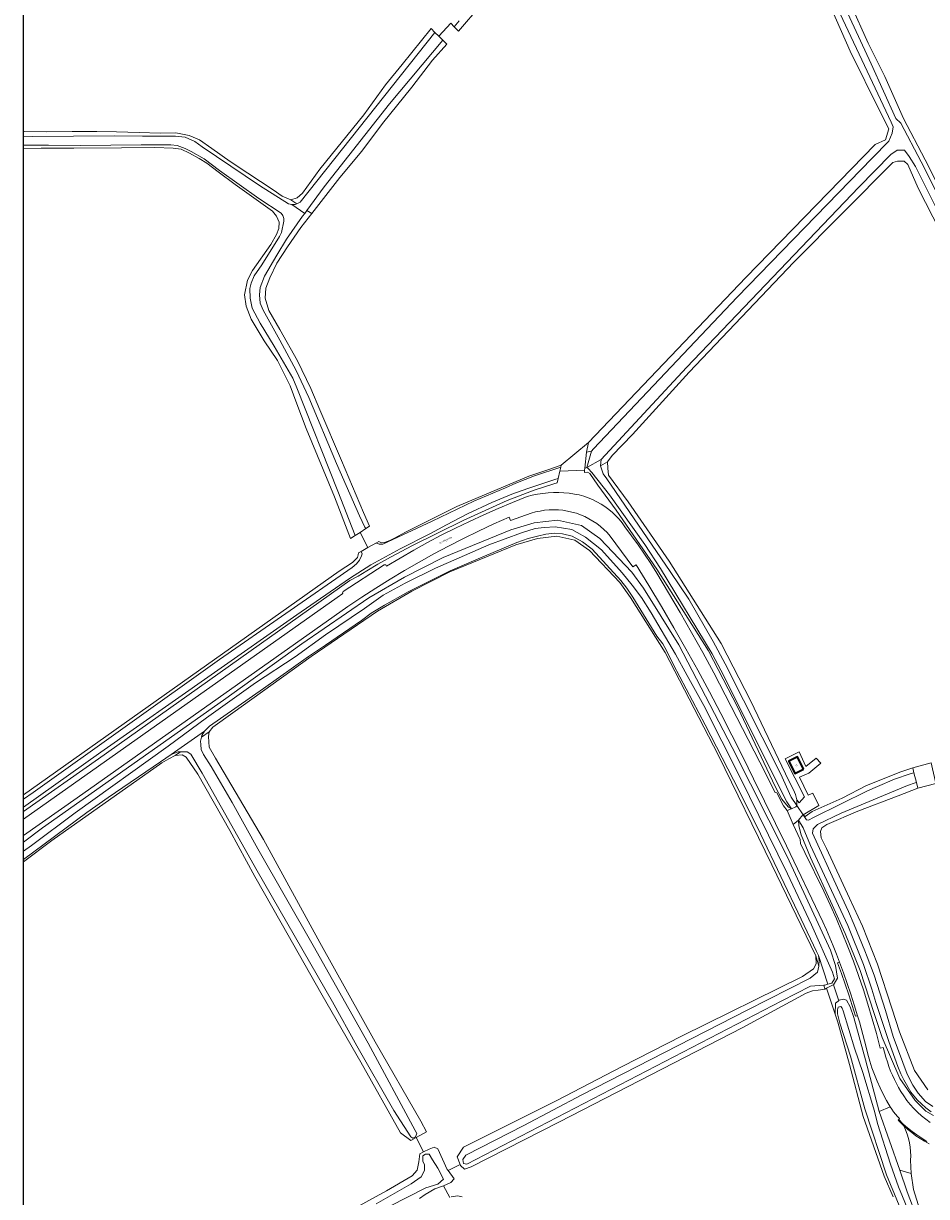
# Model space of a CAD drawing. Header units: metres. Extents: x 229229 to 231729, y 593167 to 595667.
# Tile 36 of 256: x 229229 to 229468, y 594110 to 594420. Entities that reach past the tile are written whole.
import ezdxf
from ezdxf.enums import TextEntityAlignment as Align

# ---------------------------------------------------------------- set-up
doc = ezdxf.new("R2010")
doc.units = ezdxf.units.M
for name, color, linetype, lineweight in [('B-WE-GR-GRAS-GV', 60, 'Continuous', 13), ('B-WE-GR-GROENVOORZIENING-GV', 80, 'Continuous', 18), ('B-WE-OG-BEBOUWING-GV', 7, 'Continuous', 35), ('B-WE-OG-BEBOUWING-T18', 10, 'Continuous', 18), ('B-WE-OG-TERREIN_ERF-GV', 7, 'Continuous', 18), ('B-WE-OG-TOPOGRAFIE-T18', 10, 'Continuous', 18), ('B-WE-OG-WATER-GV', 130, 'Continuous', 18), ('B-WE-OG-WATER_SLOOT-GV', 120, 'Continuous', 18), ('B-WE-OG-WEG-GV', 7, 'Continuous', 18), ('B-WE-VH-VERHARDING_GESLOTEN-GV', 252, 'Continuous', 18)]:
    doc.layers.add(name, color=color, linetype=linetype, lineweight=lineweight)
doc.styles.add('NLCS-ISO-M250-T18', font='NLCS-ISO.ttf', dxfattribs={"height": 0.45})

msp = doc.modelspace()

# ---------------------------------------------------------------- linework, layer by layer
msp.add_lwpolyline([(231729.346, 593166.818), (229229.346, 593166.818), (229229.346, 595666.818), (231729.346, 595666.818)], close=True)
at = {"layer": 'B-WE-GR-GRAS-GV'}
for points in [[(229469.056, 594493.244), (229456.729, 594490.936), (229448.538, 594489.584), (229442.335, 594488.231), (229431.678, 594486.003), (229423.566, 594482.9), (229422.691, 594481.467), (229423.168, 594478.762), (229426.906, 594471.282), (229436.927, 594449.4), (229443.925, 594433.566), (229448.14, 594425.131), (229452.832, 594414.707), (229457.207, 594405.875), (229462.137, 594394.814), (229467.849, 594383.881), (229483.782, 594352.411)], [(229350.32, 594424.733), (229344.435, 594417.89), (229343.299, 594419.047), (229342.367, 594419.995), (229339.22, 594416.531), (229340.294, 594415.457), (229341.34, 594414.41), (229337.551, 594410.186), (229332.083, 594403.036), (229324.342, 594393.503), (229318.82, 594386.191), (229313.027, 594379.203), (229305.635, 594369.667), (229302.741, 594365.933), (229299.168, 594360.896), (229296.353, 594356.563), (229294.513, 594352.663), (229293.484, 594349.9), (229293.322, 594347.301), (229294.296, 594343.997), (229297.165, 594339.013), (229301.875, 594330.726), (229305.394, 594323.414), (229307.722, 594317.727), (229313.514, 594304.402), (229319.307, 594290.59), (229320.877, 594286.961), (229319.946, 594286.364), (229318.371, 594285.354), (229320.439, 594281.327), (229322.741, 594282.617), (229323.322, 594282.943), (229324.065, 594282.596), (229324.883, 594282.646), (229326.246, 594283.216), (229327.472, 594283.872), (229330.391, 594285.419), (229343.997, 594292.175), (229363.02, 594300.231), (229368.329, 594301.989), (229371.604, 594303.15), (229378.788, 594309.094), (229420.46, 594352.75), (229454.67, 594387.913), (229457.369, 594389.183), (229458.24, 594392.03), (229455.855, 594396.724), (229448.061, 594412.559), (229443.13, 594423.778)], [(229229.346, 594391.332), (229229.55, 594391.336), (229235.397, 594391.282), (229242.272, 594391.336), (229248.714, 594391.336), (229253.965, 594391.282), (229259.92, 594391.12), (229265.55, 594390.903), (229269.665, 594390.957), (229273.183, 594390.253), (229275.89, 594389.116), (229279.138, 594386.895), (229284.065, 594383.428), (229288.72, 594380.341), (229295.379, 594375.899), (229297.815, 594374.22), (229300.035, 594373.3), (229301.767, 594373.841), (229303.175, 594375.087), (229307.722, 594381.424), (229319.361, 594395.778), (229325.154, 594403.686), (229329.484, 594409.102), (229337.172, 594418.581), (229338.205, 594417.547), (229339.22, 594416.531), (229342.367, 594419.995)], [(229229.346, 594215.959), (229312.856, 594275.074), (229316.382, 594277.364), (229317.671, 594278.753), (229317.919, 594279.447), (229317.968, 594279.943), (229318.688, 594280.346), (229320.439, 594281.327), (229318.371, 594285.354), (229317.065, 594284.516), (229315.896, 594283.766), (229311.62, 594294.761), (229304.149, 594312.798), (229301.659, 594319.352), (229299.926, 594324.118), (229296.57, 594330.835), (229292.997, 594336.034), (229289.586, 594341.776), (229288.287, 594345.134), (229287.8, 594348.167), (229288.612, 594352.067), (229289.965, 594354.559), (229294.783, 594361.437), (229296.245, 594364.092), (229296.895, 594365.662), (229297.003, 594367.396), (229296.299, 594368.966), (229295.217, 594370.32), (229285.31, 594377.308), (229280.871, 594380.72), (229277.893, 594382.941), (229275.836, 594384.241), (229273.237, 594385.649), (229271.072, 594386.678), (229268.961, 594386.949), (229264.089, 594387.111), (229255.319, 594387.057), (229242.705, 594386.949), (229234.043, 594386.949), (229229.346, 594386.812)], [(229481.533, 594346.092), (229466.033, 594376.365), (229463.309, 594382.642), (229462.29, 594383.547), (229460.544, 594383.547), (229459.274, 594383.151), (229433.136, 594356.819), (229405.421, 594327.714), (229390.472, 594311.244), (229385.048, 594305.688), (229383.858, 594303.968), (229383.924, 594302.314), (229384.113, 594300.522), (229389.301, 594293.472), (229400.186, 594277.706), (229413.889, 594255.959), (229421.723, 594240.739), (229431.782, 594219.634), (229433.003, 594217.256), (229433.565, 594216.047), (229433.954, 594214.682), (229434.565, 594213.85), (229435.913, 594215.472), (229430.836, 594225.471), (229434.507, 594227.335), (229436.314, 594223.455), (229439, 594225.671), (229440.27, 594224.322), (229437.127, 594221.71), (229434.606, 594220.661), (229436.955, 594215.92), (229438.118, 594216.42), (229439.743, 594213.168), (229435.597, 594210.689), (229436.171, 594210.232), (229437.937, 594211.525), (229445.876, 594215.116), (229452.343, 594218.429), (229461.458, 594222.054), (229464.574, 594223.106), (229469.464, 594224.389)], [(229314.467, 594105.234), (229325.397, 594111.234), (229332.151, 594115.237), (229333.533, 594116.739), (229333.901, 594118.966), (229334.17, 594121.011), (229335.212, 594121.535), (229333.192, 594125.337), (229331.818, 594124.598), (229329.098, 594126.599), (229318.554, 594145.325), (229308.368, 594163.036), (229297.55, 594182.154), (229290.596, 594194.383), (229283.922, 594206.542), (229275.513, 594221.473), (229272.422, 594225.891), (229271.338, 594226.533), (229269.491, 594226.373), (229267.846, 594225.449), (229265.979, 594224.417), (229236.832, 594203.877), (229229.346, 594198.254)], [(229470.691, 594219.001), (229465.898, 594217.767), (229460.717, 594215.701), (229450.083, 594211.648), (229441.839, 594208.096), (229440.538, 594207.257), (229440.167, 594206.235), (229440.353, 594204.561), (229441.792, 594201.808), (229447.86, 594188.641), (229451.249, 594181.227), (229455.24, 594171.196), (229459.081, 594159.605), (229461.109, 594153.332), (229465.075, 594143.067), (229468.598, 594137.98)], [(229459.385, 594109.665), (229457.04, 594115.116), (229451.46, 594130.959), (229447.83, 594144.662), (229444.749, 594155.843), (229444.028, 594157.944), (229441.771, 594164.827), (229441.357, 594164.62), (229439.531, 594164.339), (229438.055, 594164.128), (229436.369, 594163.495), (229419.44, 594154.358), (229371.18, 594129.548), (229347.81, 594117.615), (229346.051, 594117.03), (229344.968, 594117.971), (229344.848, 594118.267), (229341.689, 594116.621), (229343.265, 594114.423), (229342.385, 594113.47), (229340.437, 594112.571), (229342.099, 594109.475)], [(229342.099, 594109.475), (229340.437, 594112.571), (229338.157, 594111.798), (229335.645, 594110.274), (229334.087, 594109.257)], [(229342.495, 594109.687), (229344.288, 594109.901), (229345.369, 594109.716)]]:
    msp.add_lwpolyline(points, dxfattribs=at)
for points in [[(229371.604, 594303.15), (229371.47, 594302.57), (229371.235, 594301.556), (229377.78, 594301.77), (229377.84, 594302.343), (229378.283, 594306.535), (229378.788, 594309.094)], [(229278.443, 594232.611), (229278.302, 594231.346), (229278.443, 594228.605), (229280.129, 594225.653), (229292.843, 594204.146), (229307.736, 594176.945), (229322.418, 594150.659), (229334.479, 594129.716), (229335.996, 594126.846), (229333.192, 594125.337), (229335.212, 594121.535), (229336.687, 594122.278), (229337.972, 594122.803), (229338.982, 594122.335), (229341.459, 594116.942), (229341.689, 594116.621), (229344.848, 594118.267), (229344.052, 594120.238), (229345.748, 594122.798), (229370.405, 594135.138), (229387.686, 594144.135), (229403.632, 594152.288), (229435.384, 594167.961), (229438.334, 594169.929), (229439.037, 594171.265), (229438.965, 594173.381), (229427.294, 594197.497), (229413.15, 594226.567), (229399.05, 594253.606), (229389.965, 594268.169), (229387.064, 594272.146), (229379.054, 594280.595), (229375.213, 594283.267), (229370.412, 594284.394), (229365.322, 594283.772), (229359.579, 594282.04), (229342.09, 594274.956), (229332.11, 594269.841), (229322.969, 594264.525), (229305.417, 594252.503), (229284.744, 594237.641), (229279.417, 594233.887)], [(229444.028, 594157.944), (229444.165, 594160.872), (229444.847, 594161.4), (229444.999, 594161.518), (229443.605, 594165.744), (229443.392, 594165.638), (229441.771, 594164.827)]]:
    msp.add_lwpolyline(points, close=True, dxfattribs=at)
at = {"layer": 'B-WE-GR-GROENVOORZIENING-GV'}
for points in [[(229229.346, 594209.576), (229312.331, 594268.113), (229313.848, 594269.159), (229313.757, 594269.313), (229313.93, 594269.712), (229324.797, 594276.748), (229325.195, 594276.746), (229325.396, 594276.447), (229328.964, 594278.576), (229332.568, 594280.641), (229336.208, 594282.643), (229339.883, 594284.581), (229343.591, 594286.454), (229347.332, 594288.261), (229351.103, 594290.002), (229354.905, 594291.677), (229358.736, 594293.285), (229362.594, 594294.825), (229363.956, 594295.173), (229365.333, 594295.454), (229366.722, 594295.667), (229368.12, 594295.811), (229369.523, 594295.887), (229370.928, 594295.894), (229372.333, 594295.832), (229373.732, 594295.701), (229375.123, 594295.502), (229376.351, 594295.246), (229377.561, 594294.914), (229378.748, 594294.508), (229379.908, 594294.029), (229381.035, 594293.479), (229382.126, 594292.86), (229383.177, 594292.174), (229384.183, 594291.425), (229385.141, 594290.615), (229386.047, 594289.747), (229386.897, 594288.824), (229387.689, 594287.851), (229388.418, 594286.83), (229390.206, 594284.452), (229391.944, 594282.039), (229393.633, 594279.589), (229395.27, 594277.106), (229396.856, 594274.589), (229399.993, 594269.39), (229403.07, 594264.156), (229406.088, 594258.887), (229409.046, 594253.585), (229411.943, 594248.249), (229425.665, 594221.694), (229428.083, 594216.628), (229428.63, 594216.487), (229430.385, 594213.057), (229431.342, 594211.845), (229432.47, 594212.303), (229431.687, 594212.737), (229431.192, 594213.346), (229429.915, 594214.786), (229428.307, 594217.977), (229418.28, 594239.016), (229410.541, 594254.052), (229396.929, 594275.654), (229386.171, 594291.231), (229381.293, 594297.831), (229379.16, 594300.932), (229378.587, 594301.284), (229377.719, 594301.197), (229377.78, 594301.77)], [(229377.78, 594301.77), (229371.235, 594301.556), (229370.792, 594299.644), (229370.519, 594298.464), (229369.625, 594298.204), (229364.429, 594296.483), (229357.342, 594293.773), (229345.663, 594288.537), (229332.224, 594281.864), (229326.444, 594278.8), (229323.086, 594276.959), (229320.205, 594275.234), (229317.869, 594273.761), (229315.674, 594272.613), (229249.242, 594225.5), (229229.346, 594211.531)], [(229229.346, 594203.457), (229234.379, 594207.237), (229282.226, 594240.955), (229303.026, 594255.907), (229320.742, 594268.042), (229330.114, 594273.493), (229340.354, 594278.741), (229358.299, 594286), (229364.467, 594287.859), (229370.641, 594288.613), (229376.937, 594287.135), (229381.778, 594283.769), (229390.266, 594274.815), (229393.353, 594270.599), (229402.667, 594255.666), (229416.834, 594228.5), (229431.362, 594199.655), (229442.842, 594174.909), (229444.176, 594170.821), (229444.646, 594167.468), (229443.605, 594165.744), (229444.999, 594161.518), (229445.151, 594161.635), (229446.249, 594161.925), (229447.087, 594161.698), (229448.032, 594159.907), (229448.957, 594157.135), (229452.062, 594145.867), (229455.667, 594132.258), (229458.607, 594133.496), (229457.653, 594135.131), (229456.759, 594136.8), (229455.926, 594138.5), (229455.156, 594140.229), (229454.448, 594141.984), (229453.805, 594143.765), (229453.226, 594145.567), (229452.713, 594147.389), (229452.267, 594149.229), (229451.835, 594150.906), (229451.39, 594152.58), (229450.93, 594154.25), (229450.456, 594155.916), (229449.969, 594157.578), (229449.461, 594157.405), (229448.589, 594160.258), (229447.676, 594163.098), (229446.722, 594165.925), (229445.728, 594168.737), (229444.693, 594171.535), (229445.199, 594171.716), (229444.374, 594173.862), (229443.525, 594175.999), (229442.653, 594178.127), (229441.757, 594180.244), (229440.838, 594182.352), (229431.169, 594202.471), (229422.445, 594220.169), (229419.624, 594225.979), (229416.739, 594231.758), (229413.792, 594237.506), (229410.783, 594243.221), (229407.711, 594248.903), (229404.578, 594254.551), (229401.384, 594260.164), (229398.128, 594265.743), (229394.812, 594271.286), (229391.436, 594276.792), (229390.552, 594276.225), (229384.544, 594284.399), (229383.735, 594285.303), (229382.871, 594286.155), (229381.956, 594286.952), (229380.993, 594287.69), (229379.986, 594288.366), (229378.939, 594288.979), (229377.856, 594289.526), (229376.741, 594290.004), (229375.598, 594290.411), (229374.432, 594290.747), (229373.248, 594291.009), (229372.049, 594291.198), (229370.841, 594291.311), (229369.629, 594291.349), (229368.416, 594291.311), (229367.208, 594291.198), (229366.01, 594291.01), (229364.825, 594290.748), (229363.659, 594290.413), (229358.223, 594288.505), (229357.827, 594289.408), (229353.775, 594287.593), (229349.755, 594285.709), (229345.767, 594283.757), (229341.814, 594281.737), (229337.895, 594279.65), (229334.012, 594277.497), (229330.167, 594275.278), (229326.36, 594272.994), (229322.592, 594270.646), (229318.865, 594268.233), (229315.179, 594265.758), (229311.536, 594263.22), (229243.559, 594215.181), (229229.346, 594205.174)], [(229470.048, 594131.157), (229468.031, 594132.366), (229465.22, 594135.131), (229461.16, 594140.993), (229456.466, 594151.762), (229454.403, 594158.147), (229450.634, 594169.518), (229446.745, 594179.293), (229443.285, 594186.862), (229437.514, 594199.404), (229435.102, 594205.398), (229434.429, 594207.769), (229434.333, 594209.303), (229432.978, 594208.096), (229434.783, 594204.131), (229434.864, 594203.111), (229436.038, 594200.739), (229441.025, 594190.521), (229442.733, 594186.88), (229444.372, 594183.207), (229445.943, 594179.505), (229447.444, 594175.774), (229448.875, 594172.015), (229450.235, 594168.231), (229451.525, 594164.421), (229452.743, 594160.589), (229453.889, 594156.734), (229454.964, 594152.858), (229455.965, 594148.963), (229456.749, 594149.161), (229457.104, 594147.896), (229457.478, 594146.636), (229457.87, 594145.382), (229458.28, 594144.133), (229458.708, 594142.891), (229459.221, 594141.803), (229459.75, 594140.723), (229460.295, 594139.651), (229460.855, 594138.587), (229461.43, 594137.531), (229462.199, 594136.339), (229463.029, 594135.189), (229463.919, 594134.084), (229464.865, 594133.028), (229465.866, 594132.023), (229466.918, 594131.071), (229468.019, 594130.177), (229469.165, 594129.341)]]:
    msp.add_lwpolyline(points, dxfattribs=at)
for points in [[(229464.574, 594223.106), (229464.904, 594221.774), (229465.54, 594219.211), (229465.898, 594217.767), (229470.691, 594219.001), (229470.342, 594220.534), (229469.811, 594222.866), (229469.464, 594224.389)], [(229462.241, 594128.431), (229461.935, 594128.726), (229461.634, 594129.025), (229461.337, 594129.328), (229461.045, 594129.636), (229460.758, 594129.949), (229460.869, 594130.1), (229461.075, 594130.382), (229460.525, 594130.958), (229460.002, 594131.558), (229459.507, 594132.182), (229459.042, 594132.829), (229458.607, 594133.496), (229455.667, 594132.258), (229461.134, 594116.737), (229464.206, 594115.853), (229464.032, 594119.331), (229464.053, 594120.501), (229464.002, 594121.671), (229463.881, 594122.835), (229463.69, 594123.99), (229463.429, 594125.131), (229463.1, 594126.254), (229462.704, 594127.356)]]:
    msp.add_lwpolyline(points, close=True, dxfattribs=at)
at = {"layer": 'B-WE-OG-BEBOUWING-GV'}
msp.add_lwpolyline([(229435.7, 594222.78), (229434.069, 594225.992), (229431.78, 594224.83), (229433.42, 594221.63)], close=True, dxfattribs=at)
at = {"layer": 'B-WE-OG-TERREIN_ERF-GV'}
for points in [[(229433.954, 594214.682), (229433.957, 594213.119), (229435.597, 594210.689), (229439.743, 594213.168), (229438.118, 594216.42), (229436.955, 594215.92), (229434.606, 594220.661), (229437.127, 594221.71), (229440.27, 594224.322), (229439, 594225.671), (229436.314, 594223.455), (229434.507, 594227.335), (229430.836, 594225.471), (229435.913, 594215.472), (229434.565, 594213.85)], [(229435.7, 594222.78), (229433.42, 594221.63), (229431.78, 594224.83), (229434.069, 594225.992)]]:
    msp.add_lwpolyline(points, close=True, dxfattribs=at)
at = {"layer": 'B-WE-OG-WATER-GV'}
for points in [[(229506.087, 594305.057), (229466.772, 594383.292), (229461.412, 594393.518), (229460.103, 594394.761), (229453.568, 594409.228), (229427.559, 594465.369), (229421.247, 594478.126), (229420.421, 594480.381), (229420.872, 594481.846), (229422.111, 594483.237), (229424.327, 594484.289), (229432.365, 594487.032), (229441.793, 594489.362), (229457.246, 594491.969), (229495.652, 594499.33)], [(229439.723, 594434.56), (229458.901, 594393.859), (229459.419, 594392.566), (229459.132, 594390.884), (229458.272, 594388.833), (229453.84, 594384.269), (229418.121, 594347.558), (229380.153, 594307.474), (229379.583, 594306.85), (229378.38, 594302.55), (229382.138, 594304.63), (229404.76, 594328.971), (229450.334, 594376.663), (229458.801, 594385.261), (229460.455, 594386.386), (229462.373, 594386.452), (229463.63, 594384.732), (229465.295, 594382.135), (229476.713, 594359.326)], [(229342.367, 594419.995), (229343.299, 594419.047), (229344.609, 594420.612)], [(229300.309, 594372.01), (229299.419, 594372.27), (229291.747, 594377.053), (229276.635, 594387.333), (229274.707, 594388.723), (229272.094, 594389.817), (229269.574, 594390.133), (229260.797, 594390.121), (229253.328, 594390.233), (229231.825, 594390.02), (229229.346, 594389.972)], [(229229.346, 594387.755), (229235.969, 594387.774), (229244.433, 594387.644), (229260.475, 594387.828), (229268.342, 594387.801), (229270.028, 594387.616), (229272.085, 594386.856), (229273.735, 594386.04), (229277.19, 594384.089), (229281.23, 594381.067), (229291.595, 594373.631), (229297.554, 594369.739), (229297.929, 594369.115), (229298.247, 594368.32), (229298.257, 594367.621), (229297.596, 594364.651), (229297.035, 594363.613), (229292.41, 594356.12), (229290.408, 594353.153), (229289.574, 594351.225), (229289.222, 594349.853), (229289.351, 594347.306), (229289.805, 594344.637), (229291.962, 594340.663), (229295.707, 594334.587), (229300.612, 594326.126), (229301.649, 594323.563), (229312.5, 594296.245), (229317.065, 594284.516), (229318.371, 594285.354), (229319.946, 594286.364), (229319.656, 594286.753), (229318.197, 594289.738), (229312.125, 594303.57), (229304.869, 594320.993), (229301.526, 594328.132), (229297.206, 594336.211), (229292.727, 594344.103), (229291.933, 594345.972), (229291.761, 594348.162), (229291.976, 594350.137), (229293.092, 594353.079), (229296.351, 594358.666), (229298.91, 594362.863), (229303.192, 594368.946), (229303.753, 594369.703), (229300.309, 594372.01)], [(229229.346, 594212.734), (229249.855, 594227.236), (229279.02, 594247.667), (229301.703, 594263.53), (229315.555, 594273.187), (229321.23, 594276.788), (229328.981, 594281.006), (229336.992, 594285.062), (229341.262, 594287.395), (229346.799, 594290.222), (229353.252, 594293.287), (229358.534, 594295.493), (229362.73, 594296.996), (229370.148, 594299.397), (229370.792, 594299.644), (229371.235, 594301.556), (229371.47, 594302.57), (229364.551, 594300.289), (229359.614, 594298.356), (229356.824, 594297.111), (229348.519, 594293.647), (229337.438, 594288.349), (229324.378, 594282.222), (229323.412, 594282.222), (229322.811, 594282.523), (229322.741, 594282.617), (229320.439, 594281.327), (229318.688, 594280.346), (229318.934, 594279.715), (229318.804, 594279.14), (229318.267, 594278.028), (229317.414, 594277.027), (229316.265, 594276.063), (229281.231, 594251.713), (229231.947, 594216.609), (229229.346, 594214.78)], [(229439.685, 594173.445), (229442.144, 594165.884), (229443.201, 594166.208), (229443.919, 594167.305), (229443.352, 594169.119), (229437.827, 594181.622), (229431.479, 594195.043), (229418.804, 594220.714), (229409.314, 594239.553), (229404.942, 594247.543), (229401.811, 594253.16), (229395.383, 594264.071), (229392.841, 594268.182), (229390.385, 594271.424), (229387.731, 594274.63), (229382.29, 594280.744), (229378.011, 594284.112), (229375.839, 594285.347), (229374.395, 594286.088), (229372.158, 594286.465), (229370.02, 594286.811), (229367.062, 594286.681), (229364.749, 594286.354), (229361.056, 594285.253), (229352.415, 594282.045), (229344.617, 594278.598), (229338.374, 594275.873), (229330.362, 594271.903), (229324.542, 594268.727), (229319.523, 594265.199), (229309.206, 594258.281), (229301.233, 594252.421), (229290.689, 594245.615), (229277.795, 594236.319), (229267.591, 594228.833), (229242.996, 594211.179), (229231.432, 594202.596), (229229.346, 594201.058)], [(229229.346, 594198.863), (229246.084, 594211.256), (229251.714, 594215.264), (229265.585, 594224.732), (229268.414, 594226.655), (229277.237, 594232.825), (229278.597, 594234.143), (229292.845, 594244.039), (229304.788, 594252.57), (229309.259, 594255.552), (229318.755, 594262.103), (229321.358, 594263.979), (229324.862, 594266.075), (229331.094, 594269.679), (229342.228, 594275.188), (229349.594, 594278.385), (229359.862, 594282.641), (229362.863, 594283.7), (229365.325, 594284.348), (229367.571, 594284.845), (229369.91, 594285.113), (229371.913, 594285), (229374.483, 594284.395), (229377.241, 594282.883), (229379.773, 594280.879), (229383.59, 594276.758), (229387.327, 594272.598), (229388.925, 594270.567), (229390.501, 594268.234), (229396.92, 594257.944), (229398.454, 594255.914), (229399.533, 594253.991), (229401.283, 594250.297), (229409.682, 594234.454), (229418.654, 594217.027), (229424.333, 594205.664), (229435.078, 594183.099), (229439.101, 594174.556), (229439.685, 594173.445)], [(229469.888, 594133.523), (229467.988, 594134.927), (229466.035, 594137.127), (229464.588, 594139.201), (229463.077, 594142.074), (229459.425, 594152.034), (229457.355, 594158.934), (229454.346, 594168.324), (229452.554, 594173.141), (229451.885, 594174.74), (229449.112, 594181.603), (229447.569, 594185.109), (229444.717, 594191.373), (229438.065, 594205.833), (229438.254, 594206.967), (229439.425, 594208.139), (229445.661, 594211.088), (229463.196, 594218.409), (229465.236, 594219.127), (229465.54, 594219.211), (229464.904, 594221.774), (229463.878, 594221.545), (229459.757, 594220.128), (229455.249, 594218.174), (229452.588, 594217.036), (229438.363, 594209.994), (229437.048, 594209.242), (229436.522, 594209.317), (229435.597, 594210.689), (229435.519, 594210.642), (229434.333, 594209.303), (229435.631, 594207.214), (229437.545, 594202.607), (229447.432, 594181.403), (229451.583, 594171.086), (229453.756, 594164.596), (229454.826, 594161.092), (229458.302, 594150.787), (229460.611, 594144.116), (229461.464, 594142.17), (229462.223, 594140.594), (229464.116, 594137.387), (229465.747, 594135.332), (229468.056, 594133.229), (229469.483, 594132.153)], [(229466.262, 594099.113), (229460.789, 594112.324), (229458.711, 594118.297), (229455.232, 594129.069), (229454.491, 594132.353), (229451.355, 594142.558), (229449.196, 594148.974), (229446.216, 594158.826), (229445.935, 594159.603), (229445.568, 594160.014), (229444.834, 594159.863), (229444.639, 594159.128), (229444.661, 594158.091), (229445.33, 594155.563), (229448.089, 594146.883), (229451.875, 594132.96), (229457.607, 594115.488), (229459.766, 594110.34), (229464.734, 594098.36)], [(229326.246, 594107.244), (229335.807, 594112.045), (229338.943, 594113.028), (229340.417, 594114.39), (229338.948, 594117.218), (229337.512, 594119.449), (229336.633, 594120.957), (229335.68, 594120.983), (229335.011, 594120.508), (229335.011, 594119.024), (229335.399, 594118.235), (229335.399, 594116.647), (229334.539, 594114.993), (229331.894, 594113.074), (229322.668, 594107.854)]]:
    msp.add_lwpolyline(points, dxfattribs=at)
for points in [[(229301.672, 594372.238), (229301.18, 594372.01), (229300.309, 594372.01), (229303.753, 594369.703), (229304.347, 594370.503), (229308.928, 594376.679), (229326.207, 594398.627), (229340.294, 594415.457), (229339.22, 594416.531), (229338.205, 594417.547), (229302.565, 594372.651)], [(229432.47, 594212.303), (229433.69, 594212.798), (229433.957, 594213.119), (229432.466, 594215.33), (229429.611, 594221.605), (229414.961, 594250.56), (229411.768, 594256.534), (229405.381, 594267.723), (229400.423, 594275.013), (229383.702, 594299.485), (229382.715, 594300.847), (229382.005, 594302.91), (229382.138, 594304.63), (229378.38, 594302.55), (229378.736, 594302.29), (229379.709, 594301.22), (229384.379, 594295.25), (229393.69, 594282.135), (229397.86, 594275.831), (229411.509, 594253.235), (229413.863, 594248.933), (229431.318, 594214.157)], [(229270.856, 594227.324), (229272.625, 594227.324), (229273.618, 594226.719), (229276.64, 594221.684), (229291.148, 594195.914), (229311.111, 594161.251), (229317.52, 594149.616), (229327.28, 594132.508), (229331.831, 594125.515), (229332.333, 594125.196), (229333.089, 594125.52), (229333.432, 594126.455), (229332.977, 594127.237), (229320.539, 594150.31), (229306.007, 594176.133), (229291.302, 594201.727), (229284.539, 594213.923), (229278.998, 594223.449), (229276.957, 594226.625), (229276.391, 594227.986), (229276.243, 594229.239), (229276.2, 594230.19), (229276.46, 594231.229), (229276.567, 594231.659), (229277.237, 594232.825), (229268.414, 594226.655), (229270.293, 594227.324)], [(229441.084, 594165.62), (229441.349, 594165.641), (229442.144, 594165.884), (229439.685, 594173.445), (229439.858, 594172.127), (229439.729, 594170.723), (229439.713, 594170.642), (229439.405, 594169.103), (229437.418, 594167.461), (229420.777, 594159.01), (229377.094, 594136.651), (229361.714, 594128.523), (229346.371, 594120.659), (229345.577, 594119.563), (229345.766, 594118.504), (229346.673, 594118.277), (229429.974, 594161.52), (229437.57, 594165.339)]]:
    msp.add_lwpolyline(points, close=True, dxfattribs=at)
at = {"layer": 'B-WE-OG-WATER_SLOOT-GV'}
for points in [[(229495.652, 594499.33), (229457.246, 594491.969), (229441.793, 594489.362), (229432.365, 594487.032), (229424.327, 594484.289), (229422.111, 594483.237), (229420.872, 594481.846), (229420.421, 594480.381), (229421.247, 594478.126), (229427.559, 594465.369), (229453.568, 594409.228), (229460.103, 594394.761), (229461.412, 594393.518), (229466.772, 594383.292), (229506.087, 594305.057)], [(229483.782, 594352.411), (229467.849, 594383.881), (229462.137, 594394.814), (229457.207, 594405.875), (229452.832, 594414.707), (229448.14, 594425.131), (229443.925, 594433.566), (229436.927, 594449.4), (229426.906, 594471.282), (229423.168, 594478.762), (229422.691, 594481.467), (229423.566, 594482.9), (229431.678, 594486.003), (229442.335, 594488.231), (229448.538, 594489.584), (229456.729, 594490.936), (229469.056, 594493.244)], [(229443.13, 594423.778), (229448.061, 594412.559), (229455.855, 594396.724), (229458.24, 594392.03), (229457.369, 594389.183), (229454.67, 594387.913), (229420.46, 594352.75), (229378.788, 594309.094), (229378.283, 594306.535), (229379.583, 594306.85), (229380.153, 594307.474), (229418.121, 594347.558), (229453.84, 594384.269), (229458.272, 594388.833), (229459.132, 594390.884), (229459.419, 594392.566), (229458.901, 594393.859), (229439.723, 594434.56)], [(229344.609, 594420.612), (229343.299, 594419.047), (229344.435, 594417.89), (229350.32, 594424.733)], [(229300.309, 594372.01), (229301.18, 594372.01), (229301.672, 594372.238), (229300.035, 594373.3), (229297.815, 594374.22), (229295.379, 594375.899), (229288.72, 594380.341), (229284.065, 594383.428), (229279.138, 594386.895), (229275.89, 594389.116), (229273.183, 594390.253), (229269.665, 594390.957), (229265.55, 594390.903), (229259.92, 594391.12), (229253.965, 594391.282), (229248.714, 594391.336), (229242.272, 594391.336), (229235.397, 594391.282), (229229.55, 594391.336), (229229.346, 594391.332)], [(229229.346, 594389.972), (229231.825, 594390.02), (229253.328, 594390.233), (229260.797, 594390.121), (229269.574, 594390.133), (229272.094, 594389.817), (229274.707, 594388.723), (229276.635, 594387.333), (229291.747, 594377.053), (229299.419, 594372.27), (229300.309, 594372.01)], [(229229.346, 594386.812), (229234.043, 594386.949), (229242.705, 594386.949), (229255.319, 594387.057), (229264.089, 594387.111), (229268.961, 594386.949), (229271.072, 594386.678), (229273.237, 594385.649), (229275.836, 594384.241), (229277.893, 594382.941), (229280.871, 594380.72), (229285.31, 594377.308), (229295.217, 594370.32), (229296.299, 594368.966), (229297.003, 594367.396), (229296.895, 594365.662), (229296.245, 594364.092), (229294.783, 594361.437), (229289.965, 594354.559), (229288.612, 594352.067), (229287.8, 594348.167), (229288.287, 594345.134), (229289.586, 594341.776), (229292.997, 594336.034), (229296.57, 594330.835), (229299.926, 594324.118), (229301.659, 594319.352), (229304.149, 594312.798), (229311.62, 594294.761), (229315.896, 594283.766), (229317.065, 594284.516), (229312.5, 594296.245), (229301.649, 594323.563), (229300.612, 594326.126), (229295.707, 594334.587), (229291.962, 594340.663), (229289.805, 594344.637), (229289.351, 594347.306), (229289.222, 594349.853), (229289.574, 594351.225), (229290.408, 594353.153), (229292.41, 594356.12), (229297.035, 594363.613), (229297.596, 594364.651), (229298.257, 594367.621), (229298.247, 594368.32), (229297.929, 594369.115), (229297.554, 594369.739), (229291.595, 594373.631), (229281.23, 594381.067), (229277.19, 594384.089), (229273.735, 594386.04), (229272.085, 594386.856), (229270.028, 594387.616), (229268.342, 594387.801), (229260.475, 594387.828), (229244.433, 594387.644), (229235.969, 594387.774), (229229.346, 594387.755)], [(229476.713, 594359.326), (229465.295, 594382.135), (229463.63, 594384.732), (229462.373, 594386.452), (229460.455, 594386.386), (229458.801, 594385.261), (229450.334, 594376.663), (229404.76, 594328.971), (229382.138, 594304.63), (229382.005, 594302.91), (229383.858, 594303.968), (229385.048, 594305.688), (229390.472, 594311.244), (229405.421, 594327.714), (229433.136, 594356.819), (229459.274, 594383.151), (229460.544, 594383.547), (229462.29, 594383.547), (229463.309, 594382.642), (229466.033, 594376.365), (229481.533, 594346.092)], [(229229.346, 594211.531), (229249.242, 594225.5), (229315.674, 594272.613), (229317.869, 594273.761), (229320.205, 594275.234), (229323.086, 594276.959), (229326.444, 594278.8), (229332.224, 594281.864), (229345.663, 594288.537), (229357.342, 594293.773), (229364.429, 594296.483), (229369.625, 594298.204), (229370.519, 594298.464), (229370.792, 594299.644), (229370.148, 594299.397), (229362.73, 594296.996), (229358.534, 594295.493), (229353.252, 594293.287), (229346.799, 594290.222), (229341.262, 594287.395), (229336.992, 594285.062), (229328.981, 594281.006), (229321.23, 594276.788), (229315.555, 594273.187), (229301.703, 594263.53), (229279.02, 594247.667), (229249.855, 594227.236), (229229.346, 594212.734)], [(229442.144, 594165.884), (229441.349, 594165.641), (229441.084, 594165.62), (229441.357, 594164.62), (229441.771, 594164.827), (229443.392, 594165.638), (229443.605, 594165.744), (229444.646, 594167.468), (229444.176, 594170.821), (229442.842, 594174.909), (229431.362, 594199.655), (229416.834, 594228.5), (229402.667, 594255.666), (229393.353, 594270.599), (229390.266, 594274.815), (229381.778, 594283.769), (229376.937, 594287.135), (229370.641, 594288.613), (229364.467, 594287.859), (229358.299, 594286), (229340.354, 594278.741), (229330.114, 594273.493), (229320.742, 594268.042), (229303.026, 594255.907), (229282.226, 594240.955), (229234.379, 594207.237), (229229.346, 594203.457)], [(229229.346, 594201.058), (229231.432, 594202.596), (229242.996, 594211.179), (229267.591, 594228.833), (229277.795, 594236.319), (229290.689, 594245.615), (229301.233, 594252.421), (229309.206, 594258.281), (229319.523, 594265.199), (229324.542, 594268.727), (229330.362, 594271.903), (229338.374, 594275.873), (229344.617, 594278.598), (229352.415, 594282.045), (229361.056, 594285.253), (229364.749, 594286.354), (229367.062, 594286.681), (229370.02, 594286.811), (229372.158, 594286.465), (229374.395, 594286.088), (229375.839, 594285.347), (229378.011, 594284.112), (229382.29, 594280.744), (229387.731, 594274.63), (229390.385, 594271.424), (229392.841, 594268.182), (229395.383, 594264.071), (229401.811, 594253.16), (229404.942, 594247.543), (229409.314, 594239.553), (229418.804, 594220.714), (229431.479, 594195.043), (229437.827, 594181.622), (229443.352, 594169.119), (229443.919, 594167.305), (229443.201, 594166.208), (229442.144, 594165.884)], [(229229.346, 594214.78), (229231.947, 594216.609), (229281.231, 594251.713), (229316.265, 594276.063), (229317.414, 594277.027), (229318.267, 594278.028), (229318.804, 594279.14), (229318.934, 594279.715), (229318.688, 594280.346), (229317.968, 594279.943), (229317.919, 594279.447), (229317.671, 594278.753), (229316.382, 594277.364), (229312.856, 594275.074), (229229.346, 594215.959)], [(229229.346, 594198.254), (229236.832, 594203.877), (229265.979, 594224.417), (229267.846, 594225.449), (229269.491, 594226.373), (229270.856, 594227.324), (229270.293, 594227.324), (229268.414, 594226.655), (229265.585, 594224.732), (229251.714, 594215.264), (229246.084, 594211.256), (229229.346, 594198.863)], [(229468.598, 594137.98), (229465.075, 594143.067), (229461.109, 594153.332), (229459.081, 594159.605), (229455.24, 594171.196), (229451.249, 594181.227), (229447.86, 594188.641), (229441.792, 594201.808), (229440.353, 594204.561), (229440.167, 594206.235), (229440.538, 594207.257), (229441.839, 594208.096), (229450.083, 594211.648), (229460.717, 594215.701), (229465.898, 594217.767), (229465.54, 594219.211), (229465.236, 594219.127), (229463.196, 594218.409), (229445.661, 594211.088), (229439.425, 594208.139), (229438.254, 594206.967), (229438.065, 594205.833), (229444.717, 594191.373), (229447.569, 594185.109), (229449.112, 594181.603), (229451.885, 594174.74), (229452.554, 594173.141), (229454.346, 594168.324), (229457.355, 594158.934), (229459.425, 594152.034), (229463.077, 594142.074), (229464.588, 594139.201), (229466.035, 594137.127), (229467.988, 594134.927), (229469.888, 594133.523)], [(229469.483, 594132.153), (229468.056, 594133.229), (229465.747, 594135.332), (229464.116, 594137.387), (229462.223, 594140.594), (229461.464, 594142.17), (229460.611, 594144.116), (229458.302, 594150.787), (229454.826, 594161.092), (229453.756, 594164.596), (229451.583, 594171.086), (229447.432, 594181.403), (229437.545, 594202.607), (229435.631, 594207.214), (229434.333, 594209.303), (229434.429, 594207.769), (229435.102, 594205.398), (229437.514, 594199.404), (229443.285, 594186.862), (229446.745, 594179.293), (229450.634, 594169.518), (229454.403, 594158.147), (229456.466, 594151.762), (229461.16, 594140.993), (229465.22, 594135.131), (229468.031, 594132.366), (229470.048, 594131.157)], [(229468.204, 594097.628), (229463.088, 594111.042), (229461.134, 594116.737), (229455.667, 594132.258), (229452.062, 594145.867), (229448.957, 594157.135), (229448.032, 594159.907), (229447.087, 594161.698), (229446.249, 594161.925), (229445.151, 594161.635), (229444.999, 594161.518), (229444.847, 594161.4), (229444.165, 594160.872), (229444.028, 594157.944), (229444.749, 594155.843), (229447.83, 594144.662), (229451.46, 594130.959), (229457.04, 594115.116), (229459.385, 594109.665)], [(229464.734, 594098.36), (229459.766, 594110.34), (229457.607, 594115.488), (229451.875, 594132.96), (229448.089, 594146.883), (229445.33, 594155.563), (229444.661, 594158.091), (229444.639, 594159.128), (229444.834, 594159.863), (229445.568, 594160.014), (229445.935, 594159.603), (229446.216, 594158.826), (229449.196, 594148.974), (229451.355, 594142.558), (229454.491, 594132.353), (229455.232, 594129.069), (229458.711, 594118.297), (229460.789, 594112.324), (229466.262, 594099.113)], [(229334.087, 594109.257), (229335.645, 594110.274), (229338.157, 594111.798), (229340.437, 594112.571), (229342.385, 594113.47), (229343.265, 594114.423), (229341.689, 594116.621), (229341.459, 594116.942), (229338.982, 594122.335), (229337.972, 594122.803), (229336.687, 594122.278), (229335.212, 594121.535), (229334.17, 594121.011), (229333.901, 594118.966), (229333.533, 594116.739), (229332.151, 594115.237), (229325.397, 594111.234), (229314.467, 594105.234)], [(229322.668, 594107.854), (229331.894, 594113.074), (229334.539, 594114.993), (229335.399, 594116.647), (229335.399, 594118.235), (229335.011, 594119.024), (229335.011, 594120.508), (229335.68, 594120.983), (229336.633, 594120.957), (229337.512, 594119.449), (229338.948, 594117.218), (229340.417, 594114.39), (229338.943, 594113.028), (229335.807, 594112.045), (229326.246, 594107.244)], [(229345.369, 594109.716), (229344.288, 594109.901), (229342.495, 594109.687)]]:
    msp.add_lwpolyline(points, dxfattribs=at)
for points in [[(229300.035, 594373.3), (229301.672, 594372.238), (229302.565, 594372.651), (229338.205, 594417.547), (229337.172, 594418.581), (229329.484, 594409.102), (229325.154, 594403.686), (229319.361, 594395.778), (229307.722, 594381.424), (229303.175, 594375.087), (229301.767, 594373.841)], [(229304.347, 594370.503), (229305.635, 594369.667), (229313.027, 594379.203), (229318.82, 594386.191), (229324.342, 594393.503), (229332.083, 594403.036), (229337.551, 594410.186), (229341.34, 594414.41), (229340.294, 594415.457), (229326.207, 594398.627), (229308.928, 594376.679)], [(229305.635, 594369.667), (229304.347, 594370.503), (229303.753, 594369.703), (229303.192, 594368.946), (229298.91, 594362.863), (229296.351, 594358.666), (229293.092, 594353.079), (229291.976, 594350.137), (229291.761, 594348.162), (229291.933, 594345.972), (229292.727, 594344.103), (229297.206, 594336.211), (229301.526, 594328.132), (229304.869, 594320.993), (229312.125, 594303.57), (229318.197, 594289.738), (229319.656, 594286.753), (229319.946, 594286.364), (229320.877, 594286.961), (229319.307, 594290.59), (229313.514, 594304.402), (229307.722, 594317.727), (229305.394, 594323.414), (229301.875, 594330.726), (229297.165, 594339.013), (229294.296, 594343.997), (229293.322, 594347.301), (229293.484, 594349.9), (229294.513, 594352.663), (229296.353, 594356.563), (229299.168, 594360.896), (229302.741, 594365.933)], [(229377.84, 594302.343), (229378.38, 594302.55), (229379.583, 594306.85), (229378.283, 594306.535)], [(229371.47, 594302.57), (229371.604, 594303.15), (229368.329, 594301.989), (229363.02, 594300.231), (229343.997, 594292.175), (229330.391, 594285.419), (229327.472, 594283.872), (229326.246, 594283.216), (229324.883, 594282.646), (229324.065, 594282.596), (229323.322, 594282.943), (229322.741, 594282.617), (229322.811, 594282.523), (229323.412, 594282.222), (229324.378, 594282.222), (229337.438, 594288.349), (229348.519, 594293.647), (229356.824, 594297.111), (229359.614, 594298.356), (229364.551, 594300.289)], [(229433.957, 594213.119), (229433.954, 594214.682), (229433.565, 594216.047), (229433.003, 594217.256), (229431.782, 594219.634), (229421.723, 594240.739), (229413.889, 594255.959), (229400.186, 594277.706), (229389.301, 594293.472), (229384.113, 594300.522), (229383.924, 594302.314), (229383.858, 594303.968), (229382.005, 594302.91), (229382.715, 594300.847), (229383.702, 594299.485), (229400.423, 594275.013), (229405.381, 594267.723), (229411.768, 594256.534), (229414.961, 594250.56), (229429.611, 594221.605), (229432.466, 594215.33)], [(229378.38, 594302.55), (229377.84, 594302.343), (229377.78, 594301.77), (229377.719, 594301.197), (229378.587, 594301.284), (229379.16, 594300.932), (229381.293, 594297.831), (229386.171, 594291.231), (229396.929, 594275.654), (229410.541, 594254.052), (229418.28, 594239.016), (229428.307, 594217.977), (229429.915, 594214.786), (229431.192, 594213.346), (229431.687, 594212.737), (229432.47, 594212.303), (229431.318, 594214.157), (229413.863, 594248.933), (229411.509, 594253.235), (229397.86, 594275.831), (229393.69, 594282.135), (229384.379, 594295.25), (229379.709, 594301.22), (229378.736, 594302.29)], [(229438.965, 594173.381), (229439.713, 594170.642), (229439.729, 594170.723), (229439.858, 594172.127), (229439.685, 594173.445), (229439.101, 594174.556), (229435.078, 594183.099), (229424.333, 594205.664), (229418.654, 594217.027), (229409.682, 594234.454), (229401.283, 594250.297), (229399.533, 594253.991), (229398.454, 594255.914), (229396.92, 594257.944), (229390.501, 594268.234), (229388.925, 594270.567), (229387.327, 594272.598), (229383.59, 594276.758), (229379.773, 594280.879), (229377.241, 594282.883), (229374.483, 594284.395), (229371.913, 594285), (229369.91, 594285.113), (229367.571, 594284.845), (229365.325, 594284.348), (229362.863, 594283.7), (229359.862, 594282.641), (229349.594, 594278.385), (229342.228, 594275.188), (229331.094, 594269.679), (229324.862, 594266.075), (229321.358, 594263.979), (229318.755, 594262.103), (229309.259, 594255.552), (229304.788, 594252.57), (229292.845, 594244.039), (229278.597, 594234.143), (229277.237, 594232.825), (229276.567, 594231.659), (229276.46, 594231.229), (229278.443, 594232.611), (229279.417, 594233.887), (229284.744, 594237.641), (229305.417, 594252.503), (229322.969, 594264.525), (229332.11, 594269.841), (229342.09, 594274.956), (229359.579, 594282.04), (229365.322, 594283.772), (229370.412, 594284.394), (229375.213, 594283.267), (229379.054, 594280.595), (229387.064, 594272.146), (229389.965, 594268.169), (229399.05, 594253.606), (229413.15, 594226.567), (229427.294, 594197.497)], [(229334.479, 594129.716), (229322.418, 594150.659), (229307.736, 594176.945), (229292.843, 594204.146), (229280.129, 594225.653), (229278.443, 594228.605), (229278.302, 594231.346), (229278.443, 594232.611), (229276.46, 594231.229), (229276.2, 594230.19), (229276.243, 594229.239), (229276.391, 594227.986), (229276.957, 594226.625), (229278.998, 594223.449), (229284.539, 594213.923), (229291.302, 594201.727), (229306.007, 594176.133), (229320.539, 594150.31), (229332.977, 594127.237), (229333.432, 594126.455), (229333.089, 594125.52), (229332.333, 594125.196), (229331.831, 594125.515), (229327.28, 594132.508), (229317.52, 594149.616), (229311.111, 594161.251), (229291.148, 594195.914), (229276.64, 594221.684), (229273.618, 594226.719), (229272.625, 594227.324), (229270.856, 594227.324), (229269.491, 594226.373), (229271.338, 594226.533), (229272.422, 594225.891), (229275.513, 594221.473), (229283.922, 594206.542), (229290.596, 594194.383), (229297.55, 594182.154), (229308.368, 594163.036), (229318.554, 594145.325), (229329.098, 594126.599), (229331.818, 594124.598), (229333.192, 594125.337), (229335.996, 594126.846)], [(229464.904, 594221.774), (229464.574, 594223.106), (229461.458, 594222.054), (229452.343, 594218.429), (229445.876, 594215.116), (229437.937, 594211.525), (229436.171, 594210.232), (229435.597, 594210.689), (229436.522, 594209.317), (229437.048, 594209.242), (229438.363, 594209.994), (229452.588, 594217.036), (229455.249, 594218.174), (229459.757, 594220.128), (229463.878, 594221.545)], [(229438.965, 594173.381), (229439.037, 594171.265), (229438.334, 594169.929), (229435.384, 594167.961), (229403.632, 594152.288), (229387.686, 594144.135), (229370.405, 594135.138), (229345.748, 594122.798), (229344.052, 594120.238), (229344.848, 594118.267), (229344.968, 594117.971), (229346.051, 594117.03), (229347.81, 594117.615), (229371.18, 594129.548), (229419.44, 594154.358), (229436.369, 594163.495), (229438.055, 594164.128), (229439.531, 594164.339), (229441.357, 594164.62), (229441.084, 594165.62), (229437.57, 594165.339), (229429.974, 594161.52), (229346.673, 594118.277), (229345.766, 594118.504), (229345.577, 594119.563), (229346.371, 594120.659), (229361.714, 594128.523), (229377.094, 594136.651), (229420.777, 594159.01), (229437.418, 594167.461), (229439.405, 594169.103), (229439.713, 594170.642)]]:
    msp.add_lwpolyline(points, close=True, dxfattribs=at)
at = {"layer": 'B-WE-OG-WEG-GV'}
msp.add_lwpolyline([(229461.134, 594116.737), (229463.088, 594111.042), (229468.204, 594097.628), (229473.306, 594083.595), (229476.393, 594072.882), (229478.396, 594063.209), (229479.956, 594049.504), (229480.293, 594046.591), (229479.33, 594045.812), (229477.534, 594044.36), (229476.449, 594043.483), (229476.665, 594043.258), (229482.371, 594047.222), (229481.442, 594054.498), (229479.417, 594065.776), (229476.172, 594078.506), (229471.997, 594090.834), (229467.275, 594103.652), (229464.813, 594111.611), (229464.206, 594115.853)], close=True, dxfattribs=at)
at = {"layer": 'B-WE-VH-VERHARDING_GESLOTEN-GV'}
for points in [[(229469.165, 594129.341), (229468.019, 594130.177), (229466.918, 594131.071), (229465.866, 594132.023), (229464.865, 594133.028), (229463.919, 594134.084), (229463.029, 594135.189), (229462.199, 594136.339), (229461.43, 594137.531), (229460.855, 594138.587), (229460.295, 594139.651), (229459.75, 594140.723), (229459.221, 594141.803), (229458.708, 594142.891), (229458.28, 594144.133), (229457.87, 594145.382), (229457.478, 594146.636), (229457.104, 594147.896), (229456.749, 594149.161), (229455.965, 594148.963), (229454.964, 594152.858), (229453.889, 594156.734), (229452.743, 594160.589), (229451.525, 594164.421), (229450.235, 594168.231), (229448.875, 594172.015), (229447.444, 594175.774), (229445.943, 594179.505), (229444.372, 594183.207), (229442.733, 594186.88), (229441.025, 594190.521), (229436.038, 594200.739), (229434.864, 594203.111), (229434.783, 594204.131), (229432.978, 594208.096), (229431.342, 594211.845), (229430.385, 594213.057), (229428.63, 594216.487), (229428.083, 594216.628), (229425.665, 594221.694), (229411.943, 594248.249), (229409.046, 594253.585), (229406.088, 594258.887), (229403.07, 594264.156), (229399.993, 594269.39), (229396.856, 594274.589), (229395.27, 594277.106), (229393.633, 594279.589), (229391.944, 594282.039), (229390.206, 594284.452), (229388.418, 594286.83), (229387.689, 594287.851), (229386.897, 594288.824), (229386.047, 594289.747), (229385.141, 594290.615), (229384.183, 594291.425), (229383.177, 594292.174), (229382.126, 594292.86), (229381.035, 594293.479), (229379.908, 594294.029), (229378.748, 594294.508), (229377.561, 594294.914), (229376.351, 594295.246), (229375.123, 594295.502), (229373.732, 594295.701), (229372.333, 594295.832), (229370.928, 594295.894), (229369.523, 594295.887), (229368.12, 594295.811), (229366.722, 594295.667), (229365.333, 594295.454), (229363.956, 594295.173), (229362.594, 594294.825), (229358.736, 594293.285), (229354.905, 594291.677), (229351.103, 594290.002), (229347.332, 594288.261), (229343.591, 594286.454), (229339.883, 594284.581), (229336.208, 594282.643), (229332.568, 594280.641), (229328.964, 594278.576), (229325.396, 594276.447), (229325.195, 594276.746), (229324.797, 594276.748), (229313.93, 594269.712), (229313.757, 594269.313), (229313.848, 594269.159), (229312.331, 594268.113), (229229.346, 594209.576)], [(229229.346, 594205.174), (229243.559, 594215.181), (229311.536, 594263.22), (229315.179, 594265.758), (229318.865, 594268.233), (229322.592, 594270.646), (229326.36, 594272.994), (229330.167, 594275.278), (229334.012, 594277.497), (229337.895, 594279.65), (229341.814, 594281.737), (229345.767, 594283.757), (229349.755, 594285.709), (229353.775, 594287.593), (229357.827, 594289.408), (229358.223, 594288.505), (229363.659, 594290.413), (229364.825, 594290.748), (229366.01, 594291.01), (229367.208, 594291.198), (229368.416, 594291.311), (229369.629, 594291.349), (229370.841, 594291.311), (229372.049, 594291.198), (229373.248, 594291.009), (229374.432, 594290.747), (229375.598, 594290.411), (229376.741, 594290.004), (229377.856, 594289.526), (229378.939, 594288.979), (229379.986, 594288.366), (229380.993, 594287.69), (229381.956, 594286.952), (229382.871, 594286.155), (229383.735, 594285.303), (229384.544, 594284.399), (229390.552, 594276.225), (229391.436, 594276.792), (229394.812, 594271.286), (229398.128, 594265.743), (229401.384, 594260.164), (229404.578, 594254.551), (229407.711, 594248.903), (229410.783, 594243.221), (229413.792, 594237.506), (229416.739, 594231.758), (229419.624, 594225.979), (229422.445, 594220.169), (229431.169, 594202.471), (229440.838, 594182.352), (229441.757, 594180.244), (229442.653, 594178.127), (229443.525, 594175.999), (229444.374, 594173.862), (229445.199, 594171.716), (229446.234, 594168.916), (229447.229, 594166.102), (229448.183, 594163.274), (229449.097, 594160.432), (229449.969, 594157.578), (229450.456, 594155.916), (229450.93, 594154.25), (229451.39, 594152.58), (229451.835, 594150.906), (229452.267, 594149.229), (229452.713, 594147.389), (229453.226, 594145.567), (229453.805, 594143.765), (229454.448, 594141.984), (229455.156, 594140.229), (229455.926, 594138.5), (229456.759, 594136.8), (229457.653, 594135.131), (229458.607, 594133.496), (229459.042, 594132.829), (229459.507, 594132.182), (229460.002, 594131.558), (229460.525, 594130.958), (229461.075, 594130.382), (229460.869, 594130.1), (229461.995, 594129.004), (229463.17, 594127.961), (229464.391, 594126.971), (229465.656, 594126.039), (229466.961, 594125.164), (229468.305, 594124.349)], [(229468.305, 594124.349), (229466.961, 594125.164), (229465.656, 594126.039), (229464.391, 594126.971), (229463.17, 594127.961), (229461.995, 594129.004), (229460.869, 594130.1), (229460.758, 594129.949), (229461.045, 594129.636), (229461.337, 594129.328), (229461.634, 594129.025), (229461.935, 594128.726), (229462.241, 594128.431), (229463.255, 594127.514), (229464.312, 594126.646), (229465.41, 594125.831), (229466.546, 594125.069), (229467.717, 594124.364), (229468.921, 594123.715)], [(229468.921, 594123.715), (229467.717, 594124.364), (229466.546, 594125.069), (229465.41, 594125.831), (229464.312, 594126.646), (229463.255, 594127.514), (229462.241, 594128.431), (229462.704, 594127.356), (229463.1, 594126.254), (229463.429, 594125.131), (229463.69, 594123.99), (229463.881, 594122.835), (229464.002, 594121.671), (229464.053, 594120.501), (229464.032, 594119.331), (229464.206, 594115.853), (229464.813, 594111.611), (229467.275, 594103.652)]]:
    msp.add_lwpolyline(points, dxfattribs=at)
for points in [[(229433.957, 594213.119), (229433.69, 594212.798), (229432.47, 594212.303), (229431.342, 594211.845), (229432.978, 594208.096), (229434.333, 594209.303), (229435.519, 594210.642), (229435.597, 594210.689)], [(229445.199, 594171.716), (229444.693, 594171.535), (229445.728, 594168.737), (229446.722, 594165.925), (229447.676, 594163.098), (229448.589, 594160.258), (229449.461, 594157.405), (229449.969, 594157.578), (229449.097, 594160.432), (229448.183, 594163.274), (229447.229, 594166.102), (229446.234, 594168.916)]]:
    msp.add_lwpolyline(points, close=True, dxfattribs=at)

# ---------------------------------------------------------------- texts
at = {"layer": 'B-WE-OG-BEBOUWING-T18', "style": 'NLCS-ISO-M250-T18'}
msp.add_text('1T', height=0.45, rotation=25, dxfattribs=at).set_placement((229433.842, 594223.745), align=Align.MIDDLE)
at = {"layer": 'B-WE-OG-TOPOGRAFIE-T18', "style": 'NLCS-ISO-M250-T18'}
msp.add_text('Schilligeham', height=0.45, rotation=26.9, dxfattribs=at).set_placement((229341.001, 594283.236), align=Align.MIDDLE)

doc.saveas('drawing.dxf')
